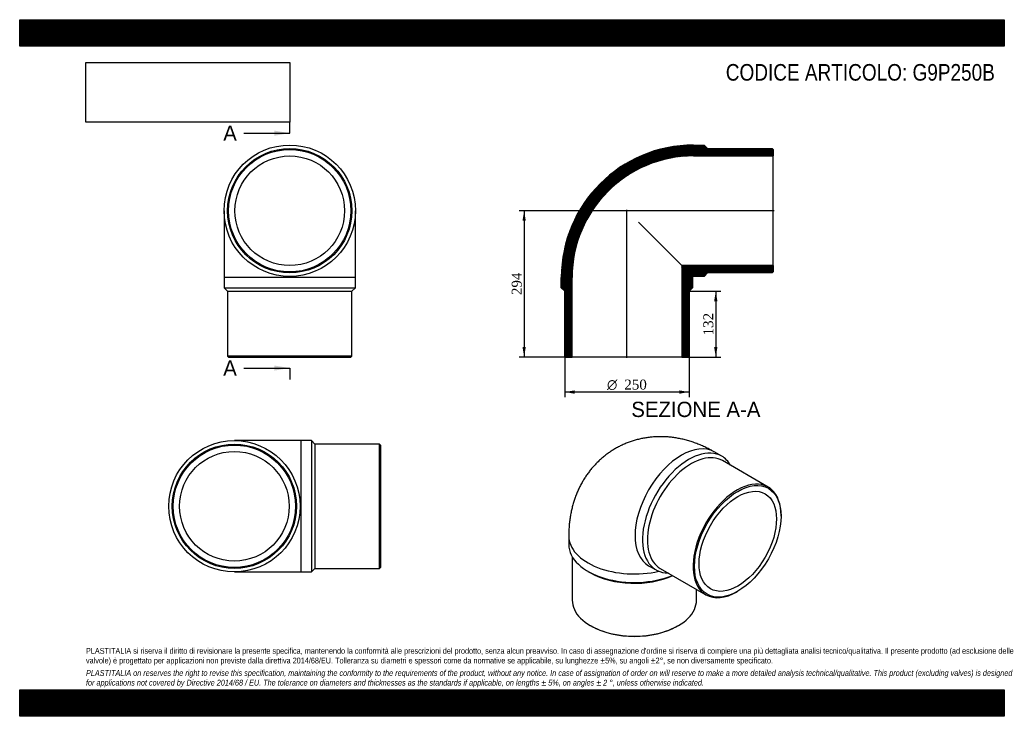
# Model space of a CAD drawing. Header units: millimetres. Extents: x 0 to 1980, y 0 to 1400.
import ezdxf
from ezdxf.enums import TextEntityAlignment as Align
from ezdxf.lldxf.tags import DXFTag

# ---------------------------------------------------------------- set-up
doc = ezdxf.new("R2010")
doc.units = ezdxf.units.MM
doc.header["$LTSCALE"] = 6.666667
for name, color, linetype in [('Default', 7, 'Continuous'), ('DV4_Default', 7, 'Continuous'), ('G9P250B', 7, 'Continuous')]:
    doc.layers.add(name, color=color, linetype=linetype)
doc.styles.add('SEACAD_Solid_Edge_ANSI', font='seans.ttf')
doc.styles.add('SEACAD_Solid_Edge_ANSI1_Symbols', font='semeca1.ttf')
doc.styles.add('SEACAD_Times_New_Roman', font='times.ttf')
tags = doc.linetypes.add('CENTER2', pattern=[28.575, 19.05, -3.175, 3.175, -3.175]).pattern_tags.tags
tags[10:11] = [DXFTag(74, 4), DXFTag(75, 0), DXFTag(340, '0'), DXFTag(46, 0.0), DXFTag(50, 0.0), DXFTag(44, 0.0), DXFTag(45, 0.0)]
tags[8:9] = [DXFTag(74, 4), DXFTag(75, 0), DXFTag(340, '0'), DXFTag(46, 0.0), DXFTag(50, 0.0), DXFTag(44, 0.0), DXFTag(45, 0.0)]
tags[6:7] = [DXFTag(74, 4), DXFTag(75, 0), DXFTag(340, '0'), DXFTag(46, 0.0), DXFTag(50, 0.0), DXFTag(44, 0.0), DXFTag(45, 0.0)]
tags[4:5] = [DXFTag(74, 4), DXFTag(75, 0), DXFTag(340, '0'), DXFTag(46, 0.0), DXFTag(50, 0.0), DXFTag(44, 0.0), DXFTag(45, 0.0)]
doc.dimstyles.new('ANSImm', dxfattribs={"dimtxt": 20, "dimasz": 20, "dimexe": 10, "dimexo": 0, "dimgap": 5, "dimtad": 1, "dimdsep": 46, "dimtxsty": 'SEACAD_Times_New_Roman', "dimblk1": '_SE_FILLED', "dimblk2": '_SE_FILLED', "dimsah": 1, "dimcen": 10, "dimazin": 0, "dimtfac": 0.85, "dimtdec": 3, "dimtofl": 0, "dimtmove": 0, "dimatfit": 3, "dimfxl": 1, "dimarcsym": 0})
picture_1 = doc.add_image_def('image1.jpg', size_in_pixel=(4302, 1260))

# ---------------------------------------------------------------- blocks, each defined once
blk = doc.blocks.new('SE')
at = {"layer": 'G9P250B', "color": 7, "linetype": 'Continuous'}
for p, q in [((411, 1016.1), (411, 882.1)), ((675, 882.1), (675, 1016.1)), ((675, 882.1), (411, 882.1)), ((411, 882.1), (411, 861.1)), ((675, 861.1), (675, 882.1)), ((411, 861.1), (675, 861.1)), ((411, 861.1), (418, 854.1)), ((418, 854.1), (668, 854.1)), ((418, 854.1), (418, 724.1)), ((668, 854.1), (675, 861.1)), ((668, 724.1), (668, 854.1)), ((668, 724.1), (418, 724.1)), ((418, 724.1), (420, 722.1)), ((420, 722.1), (666, 722.1)), ((666, 722.1), (668, 724.1))]:
    blk.add_line(p, q, dxfattribs=at)
for radius in [132, 125, 123, 110.2]:
    blk.add_circle((543, 1016.1), radius, dxfattribs=at)
blk = doc.blocks.new('SE1')
at = {"layer": 'G9P250B', "color": 7, "linetype": 'Continuous'}
for p, q in [((1411.7, 522.8), (1396.8, 531.3)), ((1505.1, 460.8), (1413.1, 513.9)), ((1531, 401.9), (1531, 403.6)), ((1104.1, 362.3), (1104.1, 345.2)), ((1111.1, 320.7), (1111.1, 233.3)), ((1264.8, 302.7), (1279.7, 294.1)), ((1288.1, 297.3), (1380.1, 244.3)), ((1142.8, 291.3), (1147.7, 288.4)), ((1361.1, 233.3), (1361.1, 255.2)), ((1442.6, 250.5), (1444, 251.3)), ((1147.7, 182.3), (1149.1, 181.5)), ((1323.1, 181.5), (1324.5, 182.3))]:
    blk.add_line(p, q, dxfattribs=at)
for centre, major_axis, start_param, end_param in [((1330.8, 417), (-66, -114.3), 3.141593, 6.283185), ((1345.7, 408.5), (66, 114.3), 0, 3.468719), ((1350.6, 405.6), (62.5, 108.3), 0, 3.141593), ((1345.7, 408.5), (66, 114.3), 5.956059, 6.283185), ((1442.6, 352.5), (-62.5, -108.3), 2.356194, 6.283185), ((1236.1, 362.3), (-132, 0), 0.000011, 1.950314), ((1236.1, 345.2), (132, 0), 3.141593, 5.332054), ((1236.1, 339.5), (125, 0), 3.926991, 5.379296), ((1442.6, 352.5), (-62.5, -108.3), 0, 0.785398), ((1236.1, 233.3), (-125, 0), 0, 3.141593), ((1236.1, 231.7), (123, 0), 3.926991, 5.497787)]:
    blk.add_ellipse(centre, major_axis=major_axis, ratio=0.57735, start_param=start_param, end_param=end_param, dxfattribs=at)
for major_axis in [(61.5, 106.5), (55.1, 95.4)]:
    blk.add_ellipse((1444, 351.7), major_axis=major_axis, ratio=0.57735, dxfattribs=at)
blk.add_open_spline([(1396.8, 531.3), (1394.8, 532.5), (1390.3, 535.1), (1382.2, 539.3), (1373.1, 543.5), (1363.9, 547.3), (1354.6, 550.7), (1345.4, 553.7), (1336.1, 556.2), (1326.8, 558.2), (1317.6, 559.8), (1308.4, 561), (1299.2, 561.7), (1290.1, 562), (1281.1, 561.9), (1272.2, 561.3), (1263.4, 560.3), (1254.7, 559), (1246.2, 557.2), (1237.8, 555), (1229.6, 552.4), (1221.5, 549.5), (1213.6, 546.1), (1205.9, 542.4), (1198.4, 538.4), (1191.2, 534), (1184.1, 529.3), (1177.3, 524.2), (1170.8, 518.9), (1164.5, 513.2), (1158.5, 507.3), (1152.8, 501), (1147.4, 494.5), (1142.3, 487.8), (1137.4, 480.8), (1132.9, 473.5), (1128.7, 466), (1124.7, 458.3), (1121.2, 450.3), (1117.9, 442.1), (1115, 433.8), (1112.4, 425.2), (1110.1, 416.4), (1108.2, 407.4), (1106.6, 398.3), (1105.4, 388.9), (1104.6, 379.5), (1104.2, 370.4), (1104.1, 365.1), (1104.1, 362.3)], degree=3, knots=[0, 0, 0, 0, 0.01549, 0.039661, 0.063758, 0.08765, 0.111304, 0.134698, 0.157818, 0.180662, 0.203231, 0.225533, 0.247582, 0.269393, 0.290981, 0.312364, 0.333559, 0.354585, 0.375457, 0.396191, 0.416804, 0.43731, 0.457725, 0.478063, 0.498337, 0.518563, 0.538752, 0.558916, 0.57907, 0.599228, 0.619406, 0.639619, 0.659884, 0.680218, 0.700639, 0.721164, 0.741814, 0.762608, 0.783566, 0.804707, 0.826052, 0.847619, 0.869423, 0.891478, 0.913792, 0.936367, 0.959199, 0.982275, 1, 1, 1, 1], dxfattribs=at)
blk = doc.blocks.new('SE2')
at = {"layer": 'G9P250B', "color": 7, "linetype": 'Continuous'}
for p, q in [((565.7, 554.1), (431.7, 554.1)), ((565.7, 290.1), (565.7, 554.1)), ((586.7, 554.1), (565.7, 554.1)), ((586.7, 554.1), (586.7, 290.1)), ((593.7, 547.1), (586.7, 554.1)), ((593.7, 547.1), (593.7, 297.1)), ((723.7, 547.1), (593.7, 547.1)), ((723.7, 297.1), (723.7, 547.1)), ((725.7, 545.1), (723.7, 547.1)), ((725.7, 545.1), (725.7, 299.1)), ((586.7, 290.1), (593.7, 297.1)), ((593.7, 297.1), (723.7, 297.1)), ((723.7, 297.1), (725.7, 299.1)), ((431.7, 290.1), (565.7, 290.1)), ((565.7, 290.1), (586.7, 290.1))]:
    blk.add_line(p, q, dxfattribs=at)
for radius in [132, 125, 123, 110.2]:
    blk.add_circle((431.7, 422.1), radius, dxfattribs=at)
blk = doc.blocks.new('SE4')
at = {"color": 7, "linetype": 'Continuous', "style": 'SEACAD_Solid_Edge_ANSI'}
blk.add_text('A', height=30.7, dxfattribs=at).set_placement((409.3, 1187.3), align=Align.TOP_LEFT)
blk = doc.blocks.new('SE5')
at = {"color": 7, "linetype": 'Continuous', "style": 'SEACAD_Solid_Edge_ANSI'}
blk.add_text('A', height=30.7, dxfattribs=at).set_placement((409.3, 715.3), align=Align.TOP_LEFT)
blk = doc.blocks.new('SEANNOT_GROUP')
at = {"linetype": 'Continuous'}
blk.add_hatch(color=7, dxfattribs=at).paths.add_polyline_path([(512.3, 1166.9), (543, 1172), (512.3, 1177.1)])
at = {"color": 7, "linetype": 'Continuous'}
blk.add_lwpolyline([(451, 1172), (543, 1172)], dxfattribs=at)
blk = doc.blocks.new('SEANNOT_GROUP1')
at = {"linetype": 'Continuous'}
blk.add_hatch(color=7, dxfattribs=at).paths.add_polyline_path([(512.3, 694.8), (543, 699.9), (512.3, 705)])
at = {"color": 7, "linetype": 'Continuous'}
blk.add_lwpolyline([(451, 699.9), (543, 699.9)], dxfattribs=at)
blk = doc.blocks.new('SE3')
at = {"layer": 'Default', "color": 7, "linetype": 'CENTER2'}
for p, q in [((543, 1172), (543, 1195)), ((543, 699.9), (543, 676.9))]:
    blk.add_line(p, q, dxfattribs=at)
at = {"layer": 'Default', "color": 7, "linetype": 'CENTER2', "const_width": 0.0001}
blk.add_lwpolyline([(543, 1172), (543, 699.9)], dxfattribs=at)
at = {"layer": 'Default'}
for name in ['SE4', 'SEANNOT_GROUP', 'SE5', 'SEANNOT_GROUP1']:
    blk.add_blockref(name, (0, 0), dxfattribs=at)
blk = doc.blocks.new('SE6')
at = {"layer": 'G9P250B', "linetype": 'Continuous'}
h = blk.add_hatch(dxfattribs=at)
h.set_pattern_fill('LINE', scale=0.629921, angle=45, style=0)
edge = h.paths.add_edge_path()
edge.add_line((1513.2, 1141.1), (1383.2, 1141.1))
edge.add_line((1383.2, 1141.1), (1376.2, 1148.1))
edge.add_line((1376.2, 1148.1), (1355.2, 1148.1))
edge.add_arc((1355.2, 882.1), 266, 90, 180)
edge.add_line((1089.2, 882.1), (1089.2, 861.1))
edge.add_line((1089.2, 861.1), (1096.2, 854.1))
edge.add_line((1096.2, 854.1), (1096.2, 724.1))
edge.add_line((1096.2, 724.1), (1098.2, 722.1))
edge.add_line((1098.2, 722.1), (1111, 722.1))
edge.add_line((1111, 722.1), (1111, 882.1))
edge.add_arc((1355.2, 882.1), 244.2, 90, 180, ccw=False)
edge.add_line((1355.2, 1126.3), (1515.2, 1126.3))
edge.add_line((1515.2, 1126.3), (1515.2, 1139.1))
edge.add_line((1515.2, 1139.1), (1513.2, 1141.1))
h = blk.add_hatch(dxfattribs=at)
h.set_pattern_fill('LINE', scale=0.629921, angle=45, style=0)
edge = h.paths.add_edge_path()
edge.add_line((1513.2, 891.1), (1515.2, 893.1))
edge.add_line((1515.2, 893.1), (1515.2, 905.9))
edge.add_line((1515.2, 905.9), (1331.4, 905.9))
edge.add_line((1331.4, 905.9), (1331.4, 722.1))
edge.add_line((1331.4, 722.1), (1344.2, 722.1))
edge.add_line((1344.2, 722.1), (1346.2, 724.1))
edge.add_line((1346.2, 724.1), (1346.2, 854.1))
edge.add_line((1346.2, 854.1), (1353.2, 861.1))
edge.add_line((1353.2, 861.1), (1353.2, 882.1))
edge.add_arc((1355.2, 882.1), 2, 90, 180, ccw=False)
edge.add_line((1355.2, 884.1), (1376.2, 884.1))
edge.add_line((1376.2, 884.1), (1383.2, 891.1))
edge.add_line((1383.2, 891.1), (1513.2, 891.1))
at = {"layer": 'DV4_Default', "color": 7, "linetype": 'CENTER2'}
for p, q in [((1516.9, 1016.1), (1219.9, 1016.1)), ((1221.2, 720.4), (1221.2, 1017.6))]:
    blk.add_line(p, q, dxfattribs=at)
at = {"layer": 'G9P250B', "color": 7, "linetype": 'Continuous'}
for p, q in [((1355.2, 1148.1), (1376.2, 1148.1)), ((1376.2, 1148.1), (1383.2, 1141.1)), ((1383.2, 1141.1), (1513.2, 1141.1)), ((1513.2, 1141.1), (1515.2, 1139.1)), ((1515.2, 1139.1), (1515.2, 1126.3)), ((1355.2, 1126.3), (1515.2, 1126.3)), ((1515.2, 905.9), (1515.2, 1126.3)), ((1244.2, 993.1), (1331.4, 905.9)), ((1515.2, 905.9), (1331.4, 905.9)), ((1331.4, 905.9), (1331.4, 722.1)), ((1383.2, 891.1), (1376.2, 884.1)), ((1513.2, 891.1), (1383.2, 891.1)), ((1515.2, 893.1), (1513.2, 891.1)), ((1515.2, 905.9), (1515.2, 893.1)), ((1089.2, 861.1), (1089.2, 882.1)), ((1111, 722.1), (1111, 882.1)), ((1353.2, 882.1), (1353.2, 861.1)), ((1376.2, 884.1), (1355.2, 884.1)), ((1096.2, 854.1), (1089.2, 861.1)), ((1096.2, 724.1), (1096.2, 854.1)), ((1353.2, 861.1), (1346.2, 854.1)), ((1346.2, 854.1), (1346.2, 724.1)), ((1098.2, 722.1), (1096.2, 724.1)), ((1098.2, 722.1), (1111, 722.1)), ((1331.4, 722.1), (1111, 722.1)), ((1331.4, 722.1), (1344.2, 722.1)), ((1346.2, 724.1), (1344.2, 722.1))]:
    blk.add_line(p, q, dxfattribs=at)
for radius in [266, 244.2, 2]:
    blk.add_arc((1355.2, 882.1), radius, 90, 180, dxfattribs=at)
blk = doc.blocks.new('DMBLK257')
at = {"layer": 'Default', "linetype": 'Continuous'}
for points in [[(1403.1, 834.1), (1399.8, 854.1), (1396.5, 834.1)], [(1403.1, 742.1), (1396.5, 742.1), (1399.8, 722.1)]]:
    blk.add_hatch(color=7, dxfattribs=at).paths.add_polyline_path(points)
at = {"layer": 'Default', "color": 7, "linetype": 'Continuous'}
for p, q in [((1346.2, 854.1), (1409.8, 854.1)), ((1399.8, 854.1), (1399.8, 722.1)), ((1331.4, 722.1), (1409.8, 722.1))]:
    blk.add_line(p, q, dxfattribs=at)
at = {"layer": 'Default', "color": 7, "linetype": 'Continuous', "style": 'SEACAD_Times_New_Roman'}
blk.add_text('132', height=20, rotation=90, dxfattribs=at).set_placement((1374.8, 765.4), align=Align.TOP_LEFT)
blk = doc.blocks.new('_SE_FILLED')
at = {"color": 0}
blk.add_line((0, 0), (-1, 0), dxfattribs=at)
blk.add_solid([(0, 0), (-1, -0.1665), (-1, 0.1665), (0, 0)], dxfattribs=at)
blk = doc.blocks.new('GDimGGroup')
at = {"layer": 'Default', "linetype": 'Continuous'}
for points in [[(1116.2, 648.3), (1116.2, 655), (1096.2, 651.7)], [(1326.2, 648.3), (1346.2, 651.7), (1326.2, 655)]]:
    blk.add_hatch(color=7, dxfattribs=at).paths.add_polyline_path(points)
at = {"layer": 'Default', "color": 7, "linetype": 'Continuous'}
for p, q in [((1096.2, 724.1), (1096.2, 641.7)), ((1346.2, 724.1), (1346.2, 641.7)), ((1346.2, 651.7), (1096.2, 651.7))]:
    blk.add_line(p, q, dxfattribs=at)
for s, style, p in [('O', 'SEACAD_Solid_Edge_ANSI1_Symbols', (1181, 676.7)), ('250', 'SEACAD_Times_New_Roman', (1215.8, 676.7))]:
    blk.add_text(s, height=20, dxfattribs=dict(at, style=style)).set_placement(p, align=Align.TOP_LEFT)
blk = doc.blocks.new('DMBLK258')
at = {"layer": 'Default', "linetype": 'Continuous'}
for points in [[(1011.1, 996.1), (1017.7, 996.1), (1014.4, 1016.1)], [(1011.1, 742.1), (1014.4, 722.1), (1017.7, 742.1)]]:
    blk.add_hatch(color=7, dxfattribs=at).paths.add_polyline_path(points)
at = {"layer": 'Default', "color": 7, "linetype": 'Continuous'}
for p, q in [((1221.2, 1016.1), (1004.4, 1016.1)), ((1014.4, 1016.1), (1014.4, 722.1)), ((1111, 722.1), (1004.4, 722.1))]:
    blk.add_line(p, q, dxfattribs=at)
at = {"layer": 'Default', "color": 7, "linetype": 'Continuous', "style": 'SEACAD_Times_New_Roman'}
blk.add_text('294', height=20, rotation=90, dxfattribs=at).set_placement((989.4, 846.4), align=Align.TOP_LEFT)

msp = doc.modelspace()

# ---------------------------------------------------------------- hatches: boundary and pattern name
at = {"layer": 'Default', "linetype": 'Continuous'}
h = msp.add_hatch(dxfattribs=at)
h.set_pattern_fill('LINE', scale=0.629921, angle=45, style=0)
h.paths.add_polyline_path([(1980, 1346.667), (1980, 1400), (0, 1400), (0, 1346.667)])
for points in [[(1980, 1346.667), (1980, 1400), (0, 1400), (0, 1346.667)], [(1980, 0), (1980, 53.333), (0, 53.333), (0, 0)]]:
    msp.add_hatch(color=7, dxfattribs=at).paths.add_polyline_path(points)
h = msp.add_hatch(dxfattribs=at)
h.set_pattern_fill('LINE', scale=0.629921, angle=45, style=0)
h.paths.add_polyline_path([(1980, 0), (1980, 53.333), (0, 53.333), (0, 0)])

# ---------------------------------------------------------------- linework, layer by layer
at = {"layer": 'Default', "color": 7, "linetype": 'Continuous'}
for p, q in [((0, 1400), (1980, 1400)), ((0, 1346.667), (0, 1400)), ((1980, 1400), (1980, 1346.667)), ((1980, 1346.667), (0, 1346.667)), ((0, 53.333), (1980, 53.333)), ((0, 0), (0, 53.333)), ((1980, 53.333), (1980, 0)), ((1980, 0), (0, 0))]:
    msp.add_line(p, q, dxfattribs=at)

# ---------------------------------------------------------------- block references
at = {"layer": 'Default'}
for name in ['SE3', 'SE', 'SE6', 'GDimGGroup', 'SE1', 'SE2']:
    msp.add_blockref(name, (0, 0), dxfattribs=at)

# ---------------------------------------------------------------- texts
at = {"layer": 'Default', "color": 7, "linetype": 'Continuous', "style": 'SEACAD_Solid_Edge_ANSI'}
msp.add_text('SEZIONE A-A', height=30.66667, dxfattribs=at).set_placement((1229.84, 632.153), align=Align.TOP_LEFT)
at = {"layer": 'Default', "attachment_point": 1}
for s, insert, char_height, width in [('{\\fArial Narrow|b0||i0||c0|p34;\\C7;\\H33.33333333;\\W1.;CODICE ARTICOLO: G9P250B}', (1419.937, 1310.872), 33.33333, 555.4997), ("{\\fArial Narrow|b0||i0||c0|p34;\\C7;\\H11.66666667;\\W1.;PLASTITALIA si riserva il diritto di revisionare la presente specifica, mantenendo la conformità alle prescrizioni del prodotto, senza alcun preavviso. In caso di assegnazione d'ordine si riserva di compiere una più dettagliata analisi tecnico/qualitativa. Il presente prodotto (ad esclusione delle \\P}{\\fArial Narrow|b0||i0||c0|p34;\\C7;\\H11.66666667;\\W1.;valvole) è progettato per applicazioni non previste dalla direttiva 2014/68/EU. Tolleranza su diametri e spessori come da normative se applicabile, su lunghezze ±5%, su angoli ±2°, se non diversamente specificato.\\P}{\\fArial Narrow|b0||i0||c0|p34;\\C7;\\H3.333333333;\\W1.;   \\P}{\\fArial Narrow|b0||i1||c0|p34;\\C7;\\H11.66666667;\\W1.;PLASTITALIA on reserves the right to revise this specification, maintaining the conformity to the requirements of the product, without any notice. In case of assignation of order on will reserve to make a more detailed analysis technical/qualitative. This product (excluding valves) is designed \\P}{\\fArial Narrow|b0||i1||c0|p34;\\C7;\\H11.66666667;\\W1.;for applications not covered by Directive 2014/68 / EU. The tolerance on diameters and thicknesses as the standards if applicable, on lengths ± 5%, on angles ± 2 °, unless otherwise indicated.\\P}", (133.333, 137.349), 11.666667, 1713.33333)]:
    msp.add_mtext(s, dxfattribs=dict(at, insert=insert, char_height=char_height, width=width))

# ---------------------------------------------------------------- dimensions: what is measured, and where the dimension line sits
at = {"layer": 'Default', "color": 7, "linetype": 'Continuous'}
for base, p1, p2, picture, middle in [((977.981, 771.958), (1221.178, 1016.107), (1110.978, 722.107), 'DMBLK258', (1014.395, 869.107)), ((1399.8, 722.107), (1346.178, 854.107), (1331.378, 722.107), 'DMBLK257', (1399.8, 788.107))]:
    dim = msp.add_linear_dim(base=base, p1=p1, p2=p2, angle=90, text='\\A1;<>', dimstyle='ANSImm', dxfattribs=at)
    dim.commit()
    dim.dimension.update_dxf_attribs({"geometry": picture, "text_midpoint": middle, "dimtype": 160})

# ---------------------------------------------------------------- pictures from other files: only their frames are drawn
image = msp.add_image(picture_1, insert=(133.333, 1194.021), size_in_units=(409.714, 120))
image.dxf.flags = 7

doc.saveas('drawing.dxf')
